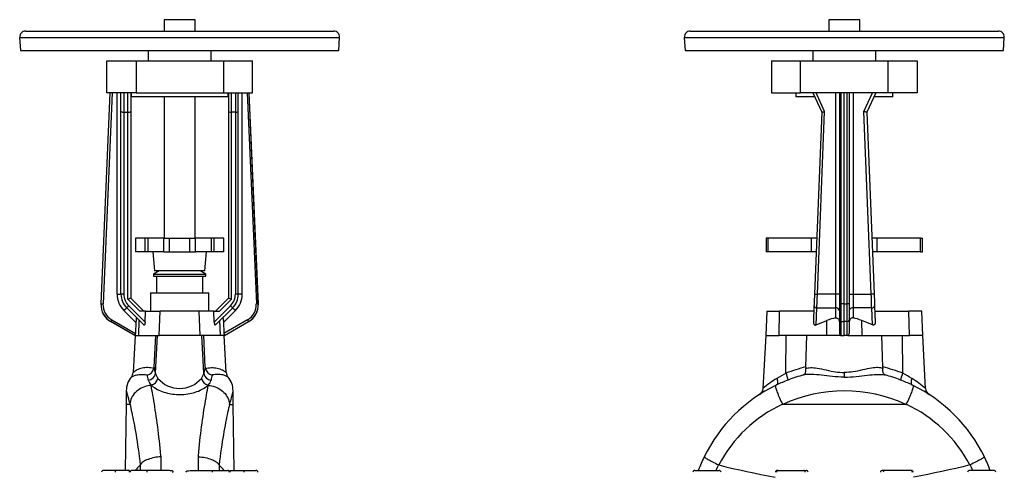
# Model space of a CAD drawing. Extents: x 94 to 1115, y -64 to 1248.
# Tile 4 of 4: x 94 to 1110, y 782 to 1248. Entities that reach past the tile are written whole.
import ezdxf

# ---------------------------------------------------------------- set-up
doc = ezdxf.new("R2010")
doc.units = 0
doc.layers.get('0').update_dxf_attribs({"linetype": 'CONTINUOUS'})

msp = doc.modelspace()

# ---------------------------------------------------------------- linework, layer by layer
at = {"color": 7, "linetype": 'CONTINUOUS'}
for p, q in [((243.2, 1248.4), (243.2, 1236.6)), ((275.2, 1248.4), (243.2, 1248.4)), ((275.2, 1236.6), (275.2, 1248.4)), ((928.7, 1248.4), (928.7, 1236.6)), ((929.4, 1248.4), (928.7, 1248.4)), ((960.7, 1248.4), (929.4, 1248.4)), ((960.7, 1236.6), (960.7, 1248.4)), ((94.2, 1230.2), (95, 1216.6)), ((94.2, 1230.2), (424.2, 1230.2)), ((100.2, 1236.6), (418.2, 1236.6)), ((423.5, 1216.6), (424.2, 1230.2)), ((779.7, 1230.2), (780.4, 1216.6)), ((779.7, 1230.2), (865.2, 1230.2)), ((785.7, 1236.6), (868.1, 1236.6)), ((865.2, 1230.2), (1109.7, 1230.2)), ((868.1, 1236.6), (1103.7, 1236.6)), ((1109, 1216.6), (1109.7, 1230.2)), ((95, 1216.6), (423.5, 1216.6)), ((226.7, 1216.6), (226.7, 1206.1)), ((291.7, 1206.1), (291.7, 1216.6)), ((780.4, 1216.6), (865.6, 1216.6)), ((865.6, 1216.6), (1109, 1216.6)), ((912.2, 1216.6), (912.2, 1206.1)), ((977.2, 1206.1), (977.2, 1216.6)), ((184.2, 1173.1), (184.2, 1206.1)), ((184.2, 1206.1), (214.2, 1206.1)), ((214.2, 1206.1), (214.2, 1173.1)), ((214.2, 1206.1), (304.3, 1206.1)), ((304.3, 1206.1), (304.3, 1173.1)), ((304.3, 1206.1), (334.2, 1206.1)), ((334.2, 1173.1), (334.2, 1206.1)), ((869.7, 1206.1), (869.7, 1173.1)), ((869.7, 1206.1), (899.6, 1206.1)), ((899.6, 1173.1), (899.6, 1206.1)), ((899.6, 1206.1), (989.8, 1206.1)), ((989.8, 1173.1), (989.8, 1206.1)), ((989.8, 1206.1), (1019.7, 1206.1)), ((1019.7, 1206.1), (1019.7, 1173.1)), ((178.1, 955.6), (187.6, 1173.1)), ((178.2, 955.6), (187.7, 1173.1)), ((189.7, 1173.1), (180.2, 955.6)), ((214.2, 1173.1), (184.2, 1173.1)), ((194.7, 965.7), (194.7, 1173.1)), ((198.7, 1153.7), (198.7, 1173.1)), ((201.7, 1173.1), (201.7, 1153.1)), ((205.7, 1153.1), (205.7, 1173.1)), ((208.7, 1173.1), (208.7, 1153.7)), ((209.2, 1173.1), (209.2, 1169.1)), ((309.2, 1169.1), (209.2, 1169.1)), ((214.2, 1173.1), (304.3, 1173.1)), ((243.2, 1169.1), (243.2, 1023.4)), ((275.2, 1023.4), (275.2, 1169.1)), ((304.3, 1173.1), (334.2, 1173.1)), ((309.2, 1169.1), (309.2, 1173.1)), ((309.7, 1173.1), (309.7, 1153.7)), ((312.7, 1153.1), (312.7, 1173.1)), ((316.7, 1173.1), (316.7, 1153.1)), ((319.7, 1153.7), (319.7, 1173.1)), ((323.7, 965.7), (323.7, 1173.1)), ((328.8, 1173.1), (338.3, 955.6)), ((340.3, 955.6), (330.8, 1173.1)), ((340.4, 955.6), (330.9, 1173.1)), ((869.7, 1173.1), (899.6, 1173.1)), ((894.7, 1173.1), (894.7, 1169.1)), ((914, 1169.1), (894.7, 1169.1)), ((989.8, 1173.1), (899.6, 1173.1)), ((912.2, 1173.1), (921.4, 1153.1)), ((924.4, 1153.7), (915.5, 1173.1)), ((935.7, 1173.1), (935.7, 965.7)), ((939.7, 1173.1), (939.7, 955.6)), ((941.6, 955.6), (941.6, 1173.1)), ((944.7, 955.6), (944.7, 1173.1)), ((947.8, 955.6), (947.8, 1173.1)), ((949.7, 1173.1), (949.7, 955.6)), ((953.7, 1173.1), (953.7, 965.7)), ((965, 1153.7), (973.9, 1173.1)), ((977.2, 1173.1), (968, 1153.1)), ((994.7, 1169.1), (975.4, 1169.1)), ((1019.7, 1173.1), (989.8, 1173.1)), ((994.7, 1169.1), (994.7, 1173.1)), ((198.7, 965.7), (198.7, 1153.7)), ((201.7, 1153.1), (205.7, 1153.1)), ((201.7, 1153.1), (201.7, 965.8)), ((205.7, 960.4), (205.7, 1153.1)), ((208.7, 1153.7), (208.7, 961.6)), ((309.7, 1153.7), (309.7, 961.6)), ((316.7, 1153.1), (312.7, 1153.1)), ((312.7, 960.4), (312.7, 1153.1)), ((316.7, 1153.1), (316.7, 965.8)), ((319.7, 965.7), (319.7, 1153.7)), ((921.4, 1153.1), (913.9, 965.8)), ((916.9, 965.7), (924.4, 1153.7)), ((972.5, 965.7), (965, 1153.7)), ((968, 1153.1), (975.5, 965.8)), ((213.7, 1023.4), (213.7, 1009.4)), ((223.5, 1023.4), (213.7, 1023.4)), ((226.6, 1023.4), (223.5, 1023.4)), ((223.5, 1009.4), (223.5, 1023.4)), ((242.9, 1023.4), (226.6, 1023.4)), ((226.6, 1009.4), (226.6, 1023.4)), ((242.9, 1023.4), (248.7, 1023.4)), ((242.9, 1009.4), (242.9, 1023.4)), ((248.7, 1009.4), (248.7, 1023.4)), ((248.7, 1023.4), (269.7, 1023.4)), ((269.7, 1009.4), (269.7, 1023.4)), ((269.7, 1023.4), (275.6, 1023.4)), ((291.9, 1023.4), (275.6, 1023.4)), ((275.6, 1009.4), (275.6, 1023.4)), ((294.9, 1023.4), (291.9, 1023.4)), ((291.9, 1009.4), (291.9, 1023.4)), ((304.7, 1023.4), (294.9, 1023.4)), ((294.9, 1009.4), (294.9, 1023.4)), ((304.7, 1009.4), (304.7, 1023.4)), ((864.2, 1023.4), (864.2, 1009.4)), ((866.2, 1023.4), (864.2, 1023.4)), ((911, 1023.4), (866.2, 1023.4)), ((866.2, 1009.4), (866.2, 1023.4)), ((916.2, 1023.4), (911, 1023.4)), ((911, 1009.4), (911, 1023.4)), ((978.5, 1023.4), (973.2, 1023.4)), ((1023.2, 1023.4), (978.5, 1023.4)), ((978.5, 1009.4), (978.5, 1023.4)), ((1023.2, 1023.4), (1025.2, 1023.4)), ((1023.2, 1009.4), (1023.2, 1023.4)), ((1025.2, 1009.4), (1025.2, 1023.4)), ((223.5, 1009.4), (213.7, 1009.4)), ((226.6, 1009.4), (223.5, 1009.4)), ((242.9, 1009.4), (226.6, 1009.4)), ((231.5, 1009.4), (233.2, 989.7)), ((242.9, 1009.4), (248.7, 1009.4)), ((248.7, 1009.4), (269.7, 1009.4)), ((269.7, 1009.4), (275.6, 1009.4)), ((291.9, 1009.4), (275.6, 1009.4)), ((285.2, 989.7), (287, 1009.4)), ((294.9, 1009.4), (291.9, 1009.4)), ((304.7, 1009.4), (294.9, 1009.4)), ((866.2, 1009.4), (864.2, 1009.4)), ((911, 1009.4), (866.2, 1009.4)), ((915.7, 1009.4), (911, 1009.4)), ((978.5, 1009.4), (973.7, 1009.4)), ((1023.2, 1009.4), (978.5, 1009.4)), ((1023.2, 1009.4), (1025.2, 1009.4)), ((238.2, 989.7), (232.2, 986.2)), ((232.2, 986.2), (232.2, 984.1)), ((232.2, 986.2), (285.5, 986.2)), ((285.2, 989.7), (233.2, 989.7)), ((286.2, 986.2), (280.2, 989.7)), ((285.5, 986.2), (286.2, 986.2)), ((286.2, 984.1), (286.2, 986.2)), ((232.2, 984.1), (285.5, 984.1)), ((235.3, 984.1), (235.3, 967.1)), ((283.2, 967.1), (283.2, 984.1)), ((285.5, 984.1), (286.2, 984.1)), ((194.7, 965.7), (198.7, 965.7)), ((229.2, 967.1), (229.2, 948.1)), ((229.2, 967.1), (289.2, 967.1)), ((289.2, 948.1), (289.2, 967.1)), ((323.7, 965.7), (319.7, 965.7)), ((935.7, 965.7), (916.9, 965.7)), ((935.7, 965.7), (935.7, 951.6)), ((939.7, 965.7), (935.7, 965.7)), ((949.7, 965.7), (953.7, 965.7)), ((953.7, 965.7), (953.7, 951.6)), ((953.7, 965.7), (972.5, 965.7)), ((178.1, 955.6), (178.2, 955.6)), ((218.1, 948.1), (205.7, 960.4)), ((208.7, 961.6), (222.2, 948.1)), ((309.7, 961.6), (296.2, 948.1)), ((300.4, 948.1), (312.7, 960.4)), ((340.4, 955.6), (340.3, 955.6)), ((939.7, 955.6), (939.7, 939.2)), ((944.7, 955.6), (941.6, 955.6)), ((944.7, 937.4), (944.7, 955.6)), ((944.7, 955.6), (947.8, 955.6)), ((949.7, 955.6), (949.7, 939.2)), ((214.1, 936.4), (201.8, 948.7)), ((222.2, 934), (204.6, 951.6)), ((206.7, 953.8), (223.6, 936.9)), ((223.9, 948.1), (218.1, 948.1)), ((223.6, 936.9), (223.9, 948.1)), ((223.9, 948.1), (239.1, 948.1)), ((238.1, 923.1), (239.1, 948.1)), ((279.3, 948.1), (239.1, 948.1)), ((294.5, 948.1), (279.3, 948.1)), ((280.3, 923.1), (279.3, 948.1)), ((294.9, 936.9), (294.5, 948.1)), ((294.5, 948.1), (300.4, 948.1)), ((311.8, 953.8), (294.9, 936.9)), ((296.3, 934), (313.9, 951.6)), ((304.4, 936.4), (316.7, 948.7)), ((864.8, 948.1), (863.7, 923.1)), ((864.8, 948.1), (878, 948.1)), ((877.6, 923.1), (878, 948.1)), ((913.2, 948.1), (878, 948.1)), ((913.4, 953.8), (912.8, 936.9)), ((915.7, 934), (916.4, 951.6)), ((916.4, 951.6), (935.7, 951.6)), ((935.7, 951.6), (935.7, 941.2)), ((973, 951.6), (953.7, 951.6)), ((953.7, 951.6), (953.7, 941.2)), ((973.7, 934), (973, 951.6)), ((976, 953.8), (976.6, 936.9)), ((976.2, 948.1), (1011.4, 948.1)), ((1024.6, 948.1), (1011.4, 948.1)), ((1011.8, 923.1), (1011.4, 948.1)), ((1025.7, 923.1), (1024.6, 948.1)), ((188.1, 937.5), (188, 937.4)), ((212.9, 923.1), (188, 937.4)), ((213.1, 923.1), (188.1, 937.5)), ((189.1, 939.2), (213.6, 925.1)), ((217, 923.1), (217.6, 938.5)), ((301.5, 923.1), (300.8, 938.5)), ((329.3, 939.2), (304.9, 925.1)), ((305.4, 923.1), (330.3, 937.5)), ((305.6, 923.1), (330.4, 937.4)), ((330.3, 937.5), (330.4, 937.4)), ((915.7, 934), (926.7, 938.5)), ((926.5, 923.1), (926.7, 938.5)), ((939.7, 939.2), (939.7, 925.1)), ((941.6, 937.5), (944.7, 937.4)), ((941.6, 923.1), (941.6, 937.5)), ((947.8, 937.5), (944.7, 937.4)), ((944.7, 923.1), (944.7, 937.4)), ((947.8, 923.1), (947.8, 937.5)), ((949.7, 939.2), (949.7, 925.1)), ((973.7, 934), (962.7, 938.5)), ((963, 923.1), (962.7, 938.5)), ((213.2, 923.1), (211.2, 884.9)), ((213.1, 923.1), (212.9, 923.1)), ((213.4, 923.1), (213.1, 923.1)), ((213.4, 923.1), (217, 923.1)), ((217, 923.1), (238.1, 923.1)), ((232.8, 890.6), (234.5, 923.1)), ((234.3, 884.2), (236.3, 923.1)), ((280.3, 923.1), (238.1, 923.1)), ((301.5, 923.1), (280.3, 923.1)), ((284.2, 884.2), (282.1, 923.1)), ((285.6, 890.6), (284, 923.1)), ((305.1, 923.1), (301.5, 923.1)), ((305.1, 923.1), (305.4, 923.1)), ((307.2, 884.9), (305.2, 923.1)), ((305.4, 923.1), (305.6, 923.1)), ((863.7, 923.1), (860.8, 868.5)), ((863.7, 923.1), (877.6, 923.1)), ((926.5, 923.1), (877.6, 923.1)), ((884.5, 884.2), (884.7, 923.1)), ((905, 890.6), (905.9, 923.1)), ((941, 923.1), (926.5, 923.1)), ((941, 923.1), (941.6, 923.1)), ((941.6, 923.1), (944.7, 923.1)), ((947.8, 923.1), (944.7, 923.1)), ((948.5, 923.1), (947.8, 923.1)), ((948.5, 923.1), (963, 923.1)), ((963, 923.1), (1011.8, 923.1)), ((984.4, 890.6), (983.5, 923.1)), ((1004.9, 884.2), (1004.7, 923.1)), ((1025.7, 923.1), (1011.8, 923.1)), ((1028.6, 868.5), (1025.7, 923.1)), ((944.7, 884.9), (944.7, 880.2)), ((204.2, 866.1), (204.2, 852.1)), ((314.3, 852.1), (314.3, 866.1)), ((874.9, 872.1), (874.9, 872.1)), ((1014.5, 872.1), (1014.5, 872.1)), ((204.2, 852.1), (203, 784.1)), ((207.9, 852.1), (204.2, 852.1)), ((310.6, 852.1), (314.3, 852.1)), ((315.4, 784.1), (314.3, 852.1)), ((1008, 852.1), (881.4, 852.1)), ((240, 784.1), (240, 798.1)), ((278.5, 784.1), (278.5, 798.1)), ((192.8, 784.1), (180.6, 784.1)), ((207.4, 784.1), (192.8, 784.1)), ((225.5, 784.1), (210.1, 784.1)), ((218.5, 789.7), (218.6, 789.8)), ((218.6, 789.8), (218.6, 784.1)), ((244.5, 784.1), (225.5, 784.1)), ((273.9, 784.1), (293, 784.1)), ((293, 784.1), (308.4, 784.1)), ((300, 789.7), (299.8, 789.8)), ((299.8, 789.8), (299.8, 784.1)), ((311.1, 784.1), (325.6, 784.1)), ((325.6, 784.1), (337.9, 784.1)), ((790.6, 784.1), (815.7, 784.1)), ((815.3, 789.7), (814.9, 789.8)), ((875.6, 784.1), (876.6, 784.1)), ((876.6, 784.1), (902.5, 784.1)), ((902.5, 784.1), (905.4, 784.1)), ((986.9, 784.1), (984, 784.1)), ((1012.8, 784.1), (986.9, 784.1)), ((1013.8, 784.1), (1012.8, 784.1)), ((1098.8, 784.1), (1073.7, 784.1)), ((1074.2, 789.7), (1074.6, 789.8))]:
    msp.add_line(p, q, dxfattribs=at)
for points in [[(921.4, 1153.1), (921.4, 1153.1), (921.5, 1153.1), (921.6, 1153.1), (921.8, 1153.1), (922, 1153.2), (922.3, 1153.2), (922.6, 1153.3), (922.9, 1153.4), (923.3, 1153.4), (923.7, 1153.5), (924, 1153.6), (924.4, 1153.7)], [(968, 1153.1), (968, 1153.1), (967.9, 1153.1), (967.8, 1153.1), (967.6, 1153.1), (967.4, 1153.2), (967.1, 1153.2), (966.8, 1153.3), (966.5, 1153.4), (966.1, 1153.4), (965.8, 1153.5), (965.4, 1153.6), (965, 1153.7)], [(913.9, 965.8), (913.9, 964.9), (913.9, 963.9), (913.8, 963), (913.8, 962), (913.7, 961.1), (913.7, 960.2), (913.7, 959.3), (913.6, 958.4), (913.6, 957.6), (913.6, 956.8), (913.5, 956), (913.5, 955.2), (913.5, 954.5), (913.4, 953.8)], [(913.9, 965.8), (914, 965.8), (914, 965.8), (914.2, 965.8), (914.3, 965.8), (914.5, 965.8), (914.8, 965.8), (915.1, 965.8), (915.4, 965.8), (915.8, 965.7), (916.2, 965.7), (916.5, 965.7), (916.9, 965.7)], [(916.4, 951.6), (916.5, 952.3), (916.5, 953), (916.5, 953.8), (916.5, 954.6), (916.6, 955.4), (916.6, 956.3), (916.6, 957.1), (916.7, 958), (916.7, 959), (916.7, 959.9), (916.8, 960.8), (916.8, 961.8), (916.8, 962.8), (916.9, 963.7), (916.9, 964.7), (916.9, 965.7)], [(975.5, 965.8), (975.5, 965.8), (975.4, 965.8), (975.3, 965.8), (975.1, 965.8), (974.9, 965.8), (974.6, 965.8), (974.3, 965.8), (974, 965.8), (973.6, 965.7), (973.3, 965.7), (972.9, 965.7), (972.5, 965.7)], [(973, 951.6), (972.9, 952.3), (972.9, 953), (972.9, 953.8), (972.9, 954.6), (972.8, 955.4), (972.8, 956.3), (972.8, 957.1), (972.8, 958), (972.7, 959), (972.7, 959.9), (972.7, 960.8), (972.6, 961.8), (972.6, 962.8), (972.6, 963.7), (972.5, 964.7), (972.5, 965.7)], [(975.5, 965.8), (975.5, 964.9), (975.6, 963.9), (975.6, 963), (975.6, 962), (975.7, 961.1), (975.7, 960.2), (975.7, 959.3), (975.8, 958.4), (975.8, 957.6), (975.9, 956.8), (975.9, 956), (975.9, 955.2), (975.9, 954.5), (976, 953.8)], [(178.2, 955.6), (178.2, 955.6), (178.3, 955.6), (178.5, 955.6), (178.7, 955.6), (178.9, 955.6), (179.2, 955.6), (179.5, 955.6), (179.8, 955.6), (180.2, 955.6)], [(340.3, 955.6), (340.3, 955.6), (340.2, 955.6), (340, 955.6), (339.8, 955.6), (339.6, 955.6), (339.3, 955.6), (339, 955.6), (338.6, 955.6), (338.3, 955.6)], [(941.6, 937.5), (941.6, 938), (941.6, 938.5), (941.6, 939.1), (941.6, 939.8), (941.6, 940.4), (941.6, 941.1), (941.6, 941.9), (941.6, 942.7), (941.6, 943.5), (941.6, 944.3), (941.6, 945.2), (941.6, 946), (941.6, 946.9), (941.6, 947.9), (941.6, 948.8), (941.6, 949.7), (941.6, 950.7), (941.6, 951.7), (941.6, 952.7), (941.6, 953.7), (941.6, 954.6), (941.6, 955.6)], [(947.8, 937.5), (947.8, 938), (947.8, 938.5), (947.8, 939.1), (947.8, 939.8), (947.8, 940.4), (947.8, 941.1), (947.8, 941.9), (947.8, 942.7), (947.8, 943.5), (947.8, 944.3), (947.8, 945.2), (947.8, 946), (947.8, 946.9), (947.8, 947.9), (947.8, 948.8), (947.8, 949.7), (947.8, 950.7), (947.8, 951.7), (947.8, 952.7), (947.8, 953.7), (947.8, 954.6), (947.8, 955.6)], [(201.8, 948.7), (202.1, 949), (202.4, 949.4), (202.7, 949.7), (203, 950), (203.3, 950.2), (203.5, 950.5), (203.8, 950.7), (204, 950.9), (204.2, 951.1), (204.3, 951.3), (204.4, 951.4), (204.5, 951.5), (204.6, 951.5), (204.6, 951.6)], [(316.7, 948.7), (316.4, 949), (316.1, 949.4), (315.8, 949.7), (315.5, 950), (315.2, 950.2), (314.9, 950.5), (314.7, 950.7), (314.5, 950.9), (314.3, 951.1), (314.2, 951.3), (314, 951.4), (313.9, 951.5), (313.9, 951.5), (313.9, 951.6)], [(188.1, 937.5), (188.2, 937.5), (188.2, 937.6), (188.3, 937.7), (188.4, 937.9), (188.5, 938.1), (188.7, 938.3), (188.8, 938.6), (189, 938.9), (189.1, 939.2)], [(214.1, 936.4), (213.6, 926.3), (213.6, 925.1)], [(214.9, 941.2), (214.8, 941.3), (214.7, 941.2), (214.7, 941.1), (214.6, 940.9), (214.5, 940.7), (214.4, 940.4), (214.4, 939.8), (214.3, 939.2), (214.2, 938.3), (214.1, 937.3), (214.1, 936.4)], [(223.6, 936.9), (223.6, 936.5), (223.5, 936.1), (223.5, 935.7), (223.4, 935.3), (223.3, 935), (223.3, 934.7), (223.2, 934.4), (223.1, 934.2), (222.9, 934), (222.8, 933.9), (222.7, 933.8), (222.6, 933.8), (222.4, 933.8), (222.3, 933.9), (222.2, 934)], [(294.9, 936.9), (294.9, 936.5), (294.9, 936.1), (295, 935.7), (295, 935.3), (295.1, 935), (295.2, 934.7), (295.3, 934.4), (295.4, 934.2), (295.5, 934), (295.6, 933.9), (295.8, 933.8), (295.9, 933.8), (296, 933.8), (296.2, 933.9), (296.3, 934)], [(303.5, 941.2), (303.6, 941.3), (303.7, 941.2), (303.8, 941.1), (303.9, 940.9), (304, 940.7), (304, 940.4), (304.1, 939.8), (304.2, 939.2), (304.3, 938.3), (304.3, 937.3), (304.4, 936.4)], [(304.4, 936.4), (304.8, 926.3), (304.9, 925.1)], [(330.3, 937.5), (330.3, 937.5), (330.2, 937.6), (330.2, 937.7), (330.1, 937.9), (329.9, 938.1), (329.8, 938.3), (329.7, 938.6), (329.5, 938.9), (329.3, 939.2)], [(912.8, 936.9), (912.8, 936.5), (912.8, 936.1), (912.9, 935.7), (913, 935.3), (913.1, 935), (913.3, 934.7), (913.5, 934.4), (913.7, 934.2), (913.9, 934), (914.2, 933.9), (914.5, 933.8), (914.8, 933.8), (915.1, 933.8), (915.4, 933.9), (915.7, 934)], [(935.7, 941.2), (936.2, 941.3), (936.6, 941.2), (937.1, 941.1), (937.5, 940.9), (937.9, 940.7), (938.3, 940.4), (938.7, 939.8), (939.1, 939.2), (939.4, 938.3), (939.6, 937.3), (939.7, 936.4)], [(953.7, 941.2), (953.2, 941.3), (952.8, 941.2), (952.3, 941.1), (951.9, 940.9), (951.5, 940.7), (951.1, 940.4), (950.7, 939.8), (950.3, 939.2), (950, 938.3), (949.8, 937.3), (949.7, 936.4)], [(976.6, 936.9), (976.6, 936.5), (976.6, 936.1), (976.5, 935.7), (976.4, 935.3), (976.3, 935), (976.1, 934.7), (975.9, 934.4), (975.7, 934.2), (975.5, 934), (975.2, 933.9), (974.9, 933.8), (974.6, 933.8), (974.3, 933.8), (974, 933.9), (973.7, 934)], [(232.6, 889.2), (231.1, 889.5), (229.6, 889.8), (228, 889.9), (226.4, 890), (224.9, 890), (223.4, 889.9), (222, 889.8), (220.6, 889.5), (219.1, 889.2), (217.7, 888.7), (216.4, 888.2), (215.2, 887.6), (214.2, 887.1), (213.3, 886.5), (212.7, 886.1), (212.2, 885.7), (211.8, 885.4), (211.5, 885.2), (211.3, 885), (211.2, 884.9)], [(232.8, 890.6), (232.8, 889.9), (232.6, 889.2)], [(285.6, 890.6), (285.7, 889.9), (285.8, 889.2)], [(285.8, 889.2), (287.4, 889.5), (288.9, 889.8), (290.5, 889.9), (292.1, 890), (293.6, 890), (295.1, 889.9), (296.5, 889.8), (297.8, 889.5), (299.4, 889.1), (300.8, 888.7), (302.1, 888.2), (303.3, 887.6), (304.3, 887.1), (305.1, 886.5), (305.8, 886.1), (306.3, 885.7), (306.7, 885.4), (307, 885.2), (307.2, 885), (307.2, 884.9)], [(902.7, 882.4), (902.7, 882.4), (903.2, 882.7), (903.7, 883.2), (904, 883.6), (904.3, 884.1), (904.6, 884.7), (904.8, 885.3), (904.9, 886), (905, 886.7), (905.1, 887.5), (905.1, 888.3), (905, 889.2)], [(905, 890.6), (905, 889.9), (905, 889.2)], [(905, 889.2), (906.1, 889.5), (907.3, 889.8), (908.6, 889.9), (910.1, 890), (911.6, 890), (913.2, 889.9), (914.9, 889.8), (916.6, 889.5), (918.8, 889.1), (921.1, 888.7), (923.5, 888.2), (926, 887.6), (928.5, 887.1), (931, 886.5), (933.2, 886.1), (935.5, 885.7), (937.8, 885.4), (940.1, 885.2), (942.4, 885), (944.7, 884.9)], [(984.4, 889.2), (983.3, 889.5), (982.2, 889.8), (980.8, 889.9), (979.3, 890), (977.8, 890), (976.2, 889.9), (974.5, 889.8), (972.9, 889.5), (970.6, 889.1), (968.3, 888.7), (965.9, 888.2), (963.5, 887.6), (961, 887.1), (958.4, 886.5), (956.2, 886.1), (953.9, 885.7), (951.7, 885.4), (949.4, 885.2), (947, 885), (944.7, 884.9)], [(986.7, 882.4), (986.7, 882.4), (986.2, 882.7), (985.7, 883.2), (985.4, 883.6), (985.1, 884.1), (984.8, 884.7), (984.6, 885.3), (984.5, 886), (984.4, 886.7), (984.3, 887.5), (984.3, 888.3), (984.4, 889.2)], [(984.4, 890.6), (984.4, 889.9), (984.4, 889.2)], [(209.4, 880.2), (209.4, 880.2), (209.4, 880.3), (209.7, 880.4), (210, 880.6), (210.5, 880.9), (211.2, 881.2), (211.9, 881.5), (212.8, 881.9), (213.8, 882.2), (214.9, 882.5), (216.2, 882.7), (217.6, 882.9), (218.9, 883), (220.4, 883), (222, 882.9), (223.6, 882.8), (225.4, 882.5), (225.8, 882.4)], [(309.1, 880.2), (309.1, 880.2), (309, 880.2), (308.9, 880.3), (308.6, 880.5), (308.3, 880.7), (307.8, 880.9), (307.3, 881.2), (306.5, 881.5), (305.7, 881.8), (304.7, 882.2), (303.6, 882.4), (302.3, 882.7), (300.9, 882.9), (299.8, 883), (298.6, 883), (297.3, 883), (296, 882.9), (294.6, 882.7), (293.1, 882.5), (292.7, 882.4)], [(875.1, 878.9), (875.3, 878.3), (875.4, 877.8), (875.6, 877.2), (875.7, 876.7), (875.8, 876.2), (875.9, 875.7), (875.9, 875.2), (875.9, 874.7), (875.9, 874.3), (875.9, 873.9), (875.8, 873.5), (875.7, 873.2), (875.6, 872.9), (875.4, 872.6), (875.3, 872.4), (875.1, 872.2), (874.9, 872.1)], [(944.7, 880.2), (944.5, 880.2), (941.5, 880.3), (938.4, 880.4), (935.4, 880.6), (932.4, 880.9), (929.4, 881.2), (926.7, 881.5), (923.9, 881.9), (921.2, 882.2), (918.6, 882.5), (916, 882.7), (913.4, 882.9), (911.2, 883), (909.1, 883), (907, 882.9), (905, 882.8), (903.1, 882.5), (902.7, 882.4)], [(944.7, 880.2), (944.9, 880.2), (947.9, 880.3), (951, 880.4), (954, 880.6), (957, 880.9), (960, 881.2), (962.8, 881.5), (965.5, 881.9), (968.2, 882.2), (970.9, 882.5), (973.5, 882.7), (976, 882.9), (978.2, 883), (980.3, 883), (982.4, 882.9), (984.4, 882.8), (986.3, 882.5), (986.7, 882.4)], [(1014.3, 878.9), (1014.2, 878.3), (1014, 877.8), (1013.8, 877.2), (1013.7, 876.7), (1013.6, 876.2), (1013.5, 875.7), (1013.5, 875.2), (1013.5, 874.7), (1013.5, 874.3), (1013.5, 873.9), (1013.6, 873.5), (1013.7, 873.2), (1013.8, 872.9), (1014, 872.6), (1014.1, 872.4), (1014.3, 872.2), (1014.5, 872.1)], [(204.2, 866.1), (204.2, 866.1), (204.2, 866), (204.3, 865.8), (204.4, 865.5), (204.5, 865), (204.7, 864.4), (204.9, 863.6), (205.1, 862.7), (205.4, 861.6), (205.7, 860.4), (206.1, 859.1), (206.5, 857.5), (206.9, 855.8), (207.4, 854), (207.9, 852.1)], [(229.8, 871.6), (229.4, 871.6), (227.9, 871.5), (226.4, 871.2), (224.6, 870.8), (222.8, 870.3), (221.1, 869.6), (219.4, 868.8), (217.8, 867.9), (216.3, 866.9), (214.9, 865.7), (213.6, 864.5), (212.4, 863.2), (211.4, 861.7), (210.4, 860.3), (209.6, 858.7), (209, 857.2), (208.5, 855.5), (208.1, 853.9), (207.9, 852.2)], [(229.7, 872.1), (230.7, 871.2), (231.9, 870.3), (233.2, 869.4), (234.7, 868.5), (236.2, 867.6), (237.7, 866.9), (239.3, 866.1), (241, 865.5), (242.8, 864.8), (244.7, 864.3), (246.6, 863.7), (248.3, 863.3), (250.2, 863), (252, 862.7), (253.9, 862.5), (255.8, 862.3), (257.5, 862.2), (259.2, 862.2), (261.3, 862.2), (263.4, 862.4), (265.5, 862.6), (267.5, 862.9), (269.6, 863.2), (271.5, 863.7), (273.4, 864.1), (275.3, 864.7), (277, 865.3), (278.6, 865.9), (280.2, 866.6), (281.7, 867.3), (283.1, 868.1), (284.4, 868.9), (285.7, 869.7), (286.8, 870.5), (287.9, 871.3), (288.8, 872.1)], [(229.8, 871.6), (229.7, 871.8), (229.7, 872.1)], [(240, 798.1), (239.9, 799.1), (239.5, 803.1), (239.1, 807), (238.8, 810.9), (238.3, 814.7), (237.9, 818.4), (237.5, 822), (237, 825.6), (236.6, 829.1), (236.1, 832.7), (235.6, 836.2), (235.1, 839.6), (234.7, 842.9), (234.1, 846.3), (233.6, 849.5), (233.1, 852.7), (232.6, 855.8), (232.1, 858.7), (231.6, 861.5), (231.1, 864.3), (230.6, 866.8), (230.2, 869.3), (229.8, 871.6)], [(278.5, 798.1), (278.6, 799.1), (278.9, 803.1), (279.3, 807), (279.7, 810.9), (280.1, 814.7), (280.5, 818.4), (281, 822), (281.4, 825.6), (281.9, 829.1), (282.3, 832.7), (282.8, 836.2), (283.3, 839.6), (283.8, 842.9), (284.3, 846.3), (284.8, 849.5), (285.4, 852.7), (285.9, 855.8), (286.4, 858.7), (286.9, 861.5), (287.3, 864.3), (287.8, 866.8), (288.3, 869.3), (288.7, 871.6)], [(288.7, 871.6), (288.7, 871.8), (288.8, 872.1)], [(288.7, 871.6), (289.1, 871.6), (290.6, 871.5), (292.1, 871.2), (293.9, 870.8), (295.7, 870.3), (297.4, 869.6), (299, 868.8), (300.6, 867.9), (302.1, 866.9), (303.5, 865.7), (304.8, 864.5), (306, 863.2), (307.1, 861.7), (308, 860.3), (308.8, 858.7), (309.5, 857.2), (310, 855.5), (310.3, 853.9), (310.5, 852.2)], [(314.3, 866.1), (314.3, 866.1), (314.2, 866), (314.2, 865.8), (314.1, 865.5), (314, 865), (313.8, 864.4), (313.6, 863.6), (313.3, 862.7), (313.1, 861.6), (312.7, 860.4), (312.4, 859.1), (312, 857.5), (311.6, 855.8), (311.1, 854), (310.6, 852.1)], [(873.8, 871.6), (873.8, 871.6), (873.7, 871.5), (873.6, 871.2), (873.6, 870.8), (873.7, 870.3), (873.8, 869.6), (874.1, 868.8), (874.3, 867.9), (874.7, 866.9), (875.1, 865.7), (875.5, 864.5), (876, 863.2), (876.6, 861.7), (877.2, 860.3), (877.9, 858.7), (878.6, 857.2), (879.3, 855.5), (880.1, 853.9), (880.9, 852.2)], [(873.8, 871.6), (874.3, 871.8), (874.9, 872.1)], [(1015.6, 871.6), (1015.6, 871.6), (1015.7, 871.5), (1015.8, 871.2), (1015.8, 870.8), (1015.7, 870.3), (1015.6, 869.6), (1015.4, 868.8), (1015.1, 867.9), (1014.8, 866.9), (1014.4, 865.7), (1013.9, 864.5), (1013.4, 863.2), (1012.8, 861.8), (1012.2, 860.3), (1011.5, 858.7), (1010.8, 857.2), (1010.1, 855.6), (1009.3, 853.9), (1008.5, 852.2)], [(1015.6, 871.6), (1015.1, 871.8), (1014.5, 872.1)], [(207.9, 852.1), (207.9, 852.1), (207.9, 852.1), (207.9, 852.1), (207.9, 852.2), (207.9, 852.2)], [(207.9, 852.2), (208, 852.1), (208.4, 850.1), (208.9, 848.1), (209.3, 845.9), (209.8, 843.6), (210.3, 841.3), (210.8, 838.7), (211.4, 836.1), (211.9, 833.3), (212.5, 830.4), (213, 827.4), (213.6, 824.2), (214.2, 820.8), (214.8, 817.3), (215.3, 813.8), (215.9, 810.1), (216.5, 806.2), (217, 802.2), (217.5, 798.1), (218, 793.9), (218.5, 789.7)], [(310.5, 852.2), (310.5, 852.1), (310.1, 850.1), (309.6, 848.1), (309.1, 845.9), (308.6, 843.6), (308.1, 841.3), (307.6, 838.7), (307.1, 836.1), (306.5, 833.3), (306, 830.4), (305.4, 827.4), (304.9, 824.2), (304.3, 820.8), (303.7, 817.3), (303.1, 813.8), (302.6, 810.1), (302, 806.2), (301.5, 802.2), (300.9, 798.1), (300.4, 793.9), (300, 789.7)], [(310.6, 852.1), (310.6, 852.1), (310.6, 852.1), (310.6, 852.1), (310.5, 852.2), (310.5, 852.2)], [(881.4, 852.1), (881.2, 852.1), (881, 852.1), (881, 852.1), (880.9, 852.2), (880.9, 852.2)], [(1008, 852.1), (1008.2, 852.1), (1008.4, 852.1), (1008.5, 852.1), (1008.5, 852.2), (1008.5, 852.2)], [(240, 798.1), (239.9, 798.1), (238.2, 798), (236.4, 797.8), (234.7, 797.6), (233.1, 797.3), (231.4, 797), (229.7, 796.5), (228.1, 796.1), (226.6, 795.5), (225.1, 794.9), (223.8, 794.3), (222.6, 793.6), (221.5, 792.9), (220.6, 792.2), (219.8, 791.4), (219.1, 790.6), (218.6, 789.8)], [(278.5, 798.1), (278.6, 798.1), (280.3, 798), (282, 797.8), (283.7, 797.6), (285.4, 797.3), (287.1, 797), (288.8, 796.5), (290.4, 796.1), (291.9, 795.5), (293.3, 794.9), (294.6, 794.3), (295.8, 793.6), (296.9, 792.9), (297.9, 792.2), (298.7, 791.4), (299.3, 790.6), (299.8, 789.8)], [(800.2, 798.1), (800.2, 798.1), (800.3, 798), (800.4, 797.8), (800.7, 797.6), (801.1, 797.3), (801.6, 797), (802.3, 796.5), (803.1, 796.1), (804.1, 795.5), (805.1, 794.9), (806.3, 794.3), (807.5, 793.6), (808.8, 792.9), (810.2, 792.2), (811.7, 791.4), (813.3, 790.6), (814.9, 789.8)], [(1089.2, 798.1), (1089.2, 798.1), (1089.2, 798), (1089, 797.8), (1088.7, 797.6), (1088.3, 797.3), (1087.8, 797), (1087.1, 796.5), (1086.3, 796.1), (1085.4, 795.5), (1084.3, 794.9), (1083.2, 794.3), (1081.9, 793.6), (1080.6, 792.9), (1079.2, 792.2), (1077.7, 791.4), (1076.1, 790.6), (1074.6, 789.8)], [(252, 782.2), (252.2, 782.3), (252.4, 782.5), (252.5, 782.6), (252.6, 782.7), (252.5, 782.8), (252.5, 782.9), (252.4, 783.1), (252.1, 783.2), (251.9, 783.3), (251.4, 783.5), (250.9, 783.6), (249.9, 783.8), (248.6, 783.9), (247.2, 784), (244.5, 784.1)], [(266.4, 782.2), (266.2, 782.3), (266, 782.5), (265.9, 782.6), (265.9, 782.7), (265.9, 782.8), (266, 782.9), (266.1, 783.1), (266.3, 783.2), (266.6, 783.3), (267, 783.5), (267.5, 783.6), (268.5, 783.8), (269.9, 783.9), (271.2, 784), (273.9, 784.1)], [(815.3, 789.7), (822.4, 787.9), (829.6, 786.2), (836.8, 784.6), (844, 783), (851.3, 781.5), (858.6, 780), (866, 778.6), (873.3, 777.2)], [(1074.2, 789.7), (1067, 787.9), (1059.8, 786.2), (1052.6, 784.6), (1045.4, 783), (1038.1, 781.5), (1030.8, 780), (1023.5, 778.6), (1016.1, 777.2)]]:
    msp.add_lwpolyline(points, dxfattribs=at)
for centre, radius, start, end in [((100.2, 1230.6), 6, 90, 183), ((418.2, 1230.6), 6, 357, 90), ((785.7, 1230.6), 6, 90, 183), ((1103.7, 1230.6), 6, 357, 90), ((201, 1157.3), 4.26, 237.6688, 279.723), ((206.5, 1157.3), 4.26, 260.2769, 302.3313), ((312, 1157.3), 4.26, 237.6687, 279.7231), ((317.5, 1157.3), 4.26, 260.277, 302.3312), ((218.7, 965.7), 24, 180, 225), ((201, 946.9), 18.9, 87.7282, 96.8445), ((218.7, 965.7), 20, 180.0001, 224.9999), ((218.7, 965.8), 17, 180.0001, 225), ((299.7, 965.8), 17, 315, 359.9999), ((299.7, 965.7), 20, 315.0001, 359.9999), ((317.5, 946.9), 18.9, 83.1555, 92.2718), ((299.7, 965.7), 24, 315, 0), ((198, 954.7), 20, 177.497, 240.003), ((198.1, 954.8), 20, 177.5019, 239.998), ((198.1, 954.8), 18, 177.4971, 240.0029), ((215.7, 938.3), 24.2, 106.7613, 114.3351), ((302.7, 938.3), 24.2, 65.6649, 73.2387), ((320.3, 954.8), 18, 299.9971, 2.5029), ((320.3, 954.8), 20, 300.002, 2.4981), ((320.4, 954.7), 20, 299.997, 2.503), ((941.1, 945.1), 10.6, 87.3369, 97.8366), ((948.3, 945.1), 10.6, 82.1634, 92.6631), ((225.7, 933.7), 27.6, 133.3729, 139.7728), ((292.8, 933.7), 27.6, 40.2272, 46.6271), ((916.1, 954.2), 2.71, 189.4632, 276.9709), ((936.2, 948), 3.57, 11.422, 98.0494), ((953.2, 948), 3.57, 81.9506, 168.578), ((973.3, 954.2), 2.71, 263.0291, 350.5368), ((944.7, 894.9), 47.2, 101.006, 112.4096), ((941.6, 939.3), 1.86, 184.0602, 272.1682), ((947.8, 939.3), 1.86, 267.8318, 355.9398), ((944.7, 894.9), 47.2, 67.5904, 78.994), ((201.8, 925.3), 11.8, 349.178, 359.0504), ((316.7, 925.3), 11.8, 180.9496, 190.822), ((941.8, 925), 2.11, 177.3973, 246.1502), ((947.6, 925), 2.11, 293.8498, 2.6027), ((203.2, 885.4), 8, 319.948, 357), ((223.6, 891.4), 9.29, 283.3209, 345.7138), ((226.4, 885.1), 7.96, 273.9033, 353.272), ((180.8, 875.5), 54.2, 9.2227, 16.1953), ((245.4, 886.1), 11.2, 189.8914, 219.9849), ((273.1, 886.1), 11.2, 320.0151, 350.1086), ((337.7, 875.5), 54.2, 163.8047, 170.7773), ((292.1, 885.1), 7.96, 186.728, 266.0967), ((294.8, 891.4), 9.29, 194.2862, 256.6791), ((315.2, 885.4), 8, 183, 220.052), ((940.2, 773.7), 123.7, 116.7258, 121.7465), ((944.4, 729.7), 165.7, 103.7514, 111.1712), ((853, 870.3), 34.5, 11.456, 23.6946), ((945.1, 729.7), 165.7, 68.8288, 76.2486), ((1036.5, 870.3), 34.5, 156.3054, 168.544), ((949.3, 773.7), 123.7, 58.2535, 63.2742), ((226.1, 866.1), 21.9, 139.876, 180.066), ((154.2, 863.7), 73.9, 10.4936, 14.6409), ((238.3, 880), 11.7, 194.0212, 222.4905), ((227.7, 881.2), 9.32, 281.9324, 345.5475), ((259.2, 897.9), 29.4, 220.1942, 319.8058), ((290.7, 881.2), 9.32, 194.4525, 258.0676), ((280.2, 880), 11.7, 317.5095, 345.9788), ((364.2, 863.7), 73.9, 165.3591, 169.5064), ((292.3, 866.1), 22, 359.9883, 40.0652), ((945.6, 767.6), 131.8, 122.3664, 130.0358), ((946.3, 721.4), 166.8, 110.9173, 115.3318), ((944, 729.3), 158.6, 105.071, 111.144), ((945.5, 729.3), 158.6, 68.856, 74.929), ((943.1, 721.3), 166.9, 64.6645, 69.0822), ((943.8, 767.6), 131.8, 49.9637, 57.6341), ((944.7, 727.1), 161, 116.1169, 153.8151), ((943.7, 728.6), 159.2, 119.7281, 122.9252), ((852.9, 868.9), 7.99, 303.3289, 357.0653), ((944.7, 715.9), 150.1, 65.0504, 114.9496), ((944.7, 727.1), 161, 26.1849, 63.8831), ((945.7, 728.6), 159.2, 57.0752, 60.2717), ((1036.5, 868.9), 7.98, 182.9068, 236.6839), ((941, 723.4), 142.2, 115.0191, 152.209), ((948.4, 723.4), 142.2, 27.791, 64.9809), ((944.7, 727.1), 161, 153.8153, 159.2655), ((944.7, 727.1), 161, 20.7345, 26.1847), ((180.6, 782.1), 2, 90, 177), ((199.2, 782.6), 6.52, 167.4164, 184.1755), ((203.9, 782.7), 3.73, 351.9599, 21.5781), ((210.1, 782.1), 2, 90, 177), ((308.3, 699.5), 127.2, 134.8715, 138.3536), ((222.8, 782.6), 3.08, 352.1598, 28.5796), ((295.7, 782.6), 3.08, 151.4204, 187.8402), ((210.2, 699.5), 127.2, 41.6464, 45.1285), ((308.4, 782.1), 2, 3, 90), ((314.6, 782.7), 3.73, 158.4219, 188.0401), ((319.3, 782.6), 6.52, 355.8245, 12.5836), ((337.9, 782.1), 2, 3, 90), ((790.6, 782.1), 2, 90, 177), ((944.7, 727.1), 144.2, 154.202, 156.721), ((815.7, 782.1), 1.91, 0.4802, 90.2521), ((875.6, 782), 2.01, 89.6929, 176.7197), ((876.6, 782.1), 2, 90.0617, 177.0778), ((902.5, 782.1), 1.97, 2.3066, 89.4287), ((905.4, 782.1), 2, 2.9896, 90.2373), ((984, 782.1), 2, 89.7627, 177.0104), ((986.9, 782.1), 1.97, 90.5713, 177.6934), ((1012.8, 782.1), 2, 2.9222, 89.9383), ((1013.8, 782), 2.01, 3.2803, 90.3071), ((1073.7, 782.1), 1.91, 89.7479, 179.5198), ((944.7, 727.1), 144.2, 23.279, 25.798), ((1098.8, 782.1), 2, 3, 90)]:
    msp.add_arc(centre, radius, start, end, dxfattribs=at)

doc.saveas('drawing.dxf')
